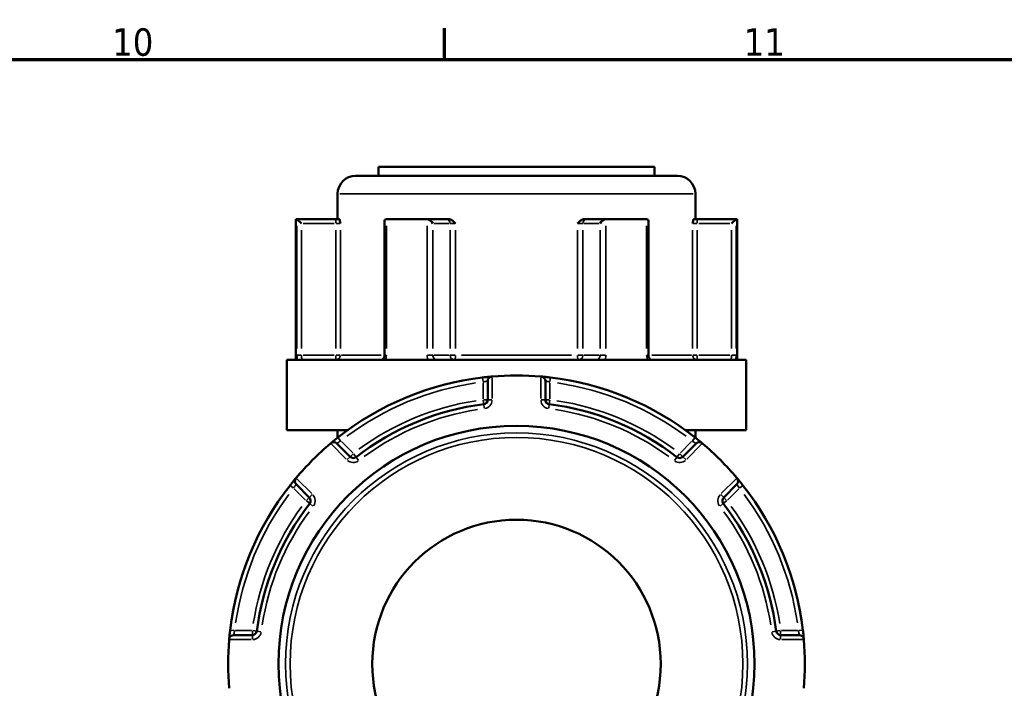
# Model space of a CAD drawing. Header units: millimetres. Extents: x 0 to 893, y 0 to 988.
# Tile 11 of 20: x 654 to 763, y 504 to 578. Entities that reach past the tile are written whole.
import ezdxf

# ---------------------------------------------------------------- set-up
doc = ezdxf.new("R2010")
doc.units = ezdxf.units.MM
for name, color, linetype, lineweight in [('Border (ANSI)', 7, 'Continuous', 70), ('Visible (ANSI)', 7, 'Continuous', 50), ('Visible Narrow (ANSI)', 7, 'Continuous', 35)]:
    doc.layers.add(name, color=color, linetype=linetype, lineweight=lineweight)
doc.styles.add('Note Text (ANSI)', font='tahoma.ttf')

# ---------------------------------------------------------------- blocks, each defined once
blk = doc.blocks.new('Borders Default Border')
at = {"layer": 'Border (ANSI)'}
blk.add_line((700.83, 574), (700.83, 577.45), dxfattribs=at)
at = {"layer": 'Border (ANSI)', "flags": 128}
blk.add_lwpolyline([(20, 20), (20, 574), (821, 574), (821, 20), (20, 20)], dxfattribs=at)
at = {"layer": 'Border (ANSI)', "char_height": 3.048, "attachment_point": 7, "style": 'Note Text (ANSI)'}
for s, insert in [('10', (663.96, 574.34)), ('11', (734.04, 574.4))]:
    blk.add_mtext(s, dxfattribs=dict(at, insert=insert))

msp = doc.modelspace()

# ---------------------------------------------------------------- linework, layer by layer
at = {"layer": 'Visible (ANSI)'}
for p, q in [((693.532, 562.08), (724.132, 562.08)), ((693.532, 562.08), (693.532, 561.08)), ((724.132, 562.08), (724.132, 561.08)), ((690.982, 561.08), (726.682, 561.08)), ((688.982, 559.08), (688.982, 556.28)), ((728.682, 559.08), (728.682, 556.28)), ((684.332, 556.28), (684.466, 556.28)), ((684.332, 556.28), (684.332, 540.68)), ((688.796, 556.28), (684.466, 556.28)), ((684.472, 556.277), (684.969, 555.78)), ((689.157, 556.28), (688.796, 556.28)), ((694.432, 556.28), (698.866, 556.28)), ((701.031, 556.28), (698.866, 556.28)), ((701.27, 556.28), (701.031, 556.28)), ((716.633, 556.28), (716.395, 556.28)), ((718.798, 556.28), (716.633, 556.28)), ((718.798, 556.28), (723.232, 556.28)), ((728.868, 556.28), (728.508, 556.28)), ((733.198, 556.28), (728.868, 556.28)), ((733.193, 556.277), (732.695, 555.78)), ((733.198, 556.28), (733.332, 556.28)), ((733.332, 556.28), (733.332, 540.68)), ((694.184, 556.03), (694.184, 541.18)), ((723.481, 541.18), (723.481, 556.03)), ((683.332, 540.68), (734.332, 540.68)), ((683.332, 540.68), (683.332, 532.88)), ((734.332, 540.68), (734.332, 532.88)), ((705.632, 538.314), (705.632, 536.244)), ((712.032, 536.244), (712.032, 538.314)), ((683.332, 532.88), (690.108, 532.88)), ((688.982, 532.88), (688.982, 532.029)), ((727.557, 532.88), (734.332, 532.88)), ((728.682, 532.88), (728.682, 532.029)), ((690.367, 529.921), (688.903, 531.385)), ((728.761, 531.385), (727.298, 529.921)), ((684.378, 526.859), (685.841, 525.395)), ((731.823, 525.395), (733.287, 526.859)), ((679.518, 510.13), (677.448, 510.13)), ((740.216, 510.13), (738.146, 510.13))]:
    msp.add_line(p, q, dxfattribs=at)
for radius in [26.414, 16]:
    msp.add_circle((708.832, 506.93), radius, dxfattribs=at)
for centre, radius, start, end in [((690.982, 559.08), 2, 90, 180), ((726.682, 559.08), 2, 0, 90), ((708.832, 506.93), 32, 96.74555, 128.25445), ((706.132, 538.314), 0.5, 94.9171, 180), ((708.832, 506.93), 32, 85.15991, 94.84009), ((711.532, 538.314), 0.5, 0, 85.0829), ((708.832, 506.93), 32, 51.74555, 83.25445), ((708.832, 506.93), 29.047, 97.19378, 127.80622), ((705.132, 536.244), 0.5, 277.19378, 0), ((712.532, 536.244), 0.5, 180, 262.80622), ((708.832, 506.93), 29.047, 52.19378, 82.80622), ((708.832, 506.93), 32, 130.15991, 139.84009), ((688.55, 531.031), 0.5, 45, 130.0829), ((729.115, 531.031), 0.5, 49.9171, 135), ((708.832, 506.93), 32, 40.15991, 49.84009), ((690.72, 530.274), 0.5, 225, 307.80622), ((726.944, 530.274), 0.5, 232.19378, 315), ((708.832, 506.93), 32, 141.74555, 173.25445), ((684.731, 527.213), 0.5, 139.9171, 225), ((732.933, 527.213), 0.5, 315, 40.0829), ((708.832, 506.93), 32, 6.74555, 38.25445), ((708.832, 506.93), 29.047, 142.19378, 172.80622), ((685.488, 525.042), 0.5, 322.19378, 45), ((732.177, 525.042), 0.5, 135, 217.80622), ((708.832, 506.93), 29.047, 7.19378, 37.80622), ((679.518, 510.63), 0.5, 270, 352.80622), ((738.146, 510.63), 0.5, 187.19378, 270), ((708.832, 506.93), 32, 175.15991, 184.84009), ((677.448, 509.63), 0.5, 90, 175.0829), ((740.216, 509.63), 0.5, 4.9171, 90), ((708.832, 506.93), 32, 355.15991, 4.84009)]:
    msp.add_arc(centre, radius, start, end, dxfattribs=at)
for centre, major_axis, start_param, end_param in [((694.684, 555.78), (-0.433, 0.433), 5.8664565, 6.8067841), ((699.118, 555.78), (0.433, -0.433), 1.0471976, 2.5111239), ((718.547, 555.78), (-0.433, -0.433), 3.7720614, 5.2359878), ((722.981, 555.78), (0.433, 0.433), 5.7595865, 6.6999141)]:
    msp.add_ellipse(centre, major_axis=major_axis, ratio=0.5773503, start_param=start_param, end_param=end_param, dxfattribs=at)
for points in [[(684.466, 556.28), (684.468, 556.28), (684.47, 556.279), (684.472, 556.277)], [(694.389, 556.277), (694.404, 556.279), (694.418, 556.28), (694.432, 556.28)], [(698.866, 556.28), (698.882, 556.28), (698.899, 556.279), (698.915, 556.277)], [(718.749, 556.277), (718.766, 556.279), (718.782, 556.28), (718.798, 556.28)], [(723.232, 556.28), (723.247, 556.28), (723.261, 556.279), (723.276, 556.277)], [(733.193, 556.277), (733.194, 556.279), (733.196, 556.28), (733.198, 556.28)], [(706.132, 538.816), (706.118, 538.815), (706.104, 538.813), (706.089, 538.812)], [(711.575, 538.812), (711.561, 538.813), (711.546, 538.815), (711.532, 538.816)], [(688.228, 531.414), (688.217, 531.404), (688.206, 531.395), (688.195, 531.386)], [(729.47, 531.386), (729.459, 531.395), (729.448, 531.404), (729.437, 531.414)], [(684.376, 527.567), (684.367, 527.557), (684.358, 527.546), (684.349, 527.535)], [(733.316, 527.535), (733.307, 527.546), (733.297, 527.557), (733.288, 527.567)], [(676.95, 509.673), (676.949, 509.658), (676.948, 509.644), (676.946, 509.63)], [(740.718, 509.63), (740.717, 509.644), (740.716, 509.658), (740.715, 509.673)]]:
    msp.add_open_spline(points, degree=3, dxfattribs=at)
for points, knots in [([(689.157, 556.28), (689.168, 556.28), (689.18, 556.263), (689.208, 556.194), (689.223, 556.133), (689.253, 555.988), (689.27, 555.888), (689.288, 555.781), (689.288, 555.781), (689.288, 555.78)], [0.23679648, 0.23679648, 0.23679648, 0.23679648, 0.25842701, 0.25842701, 0.28804741, 0.28804741, 0.330048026, 0.330048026, 0.330344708, 0.330344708, 0.330344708, 0.330344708]), ([(701.27, 556.28), (701.349, 556.28), (701.428, 556.263), (701.606, 556.194), (701.695, 556.133), (701.873, 555.988), (701.967, 555.888), (702.066, 555.781), (702.067, 555.781), (702.068, 555.78)], [0.236796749, 0.236796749, 0.236796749, 0.236796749, 0.258427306, 0.258427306, 0.288047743, 0.288047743, 0.330048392, 0.330048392, 0.330345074, 0.330345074, 0.330345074, 0.330345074]), ([(715.597, 555.78), (715.598, 555.781), (715.598, 555.781), (715.698, 555.888), (715.791, 555.988), (715.969, 556.133), (716.059, 556.194), (716.237, 556.263), (716.315, 556.28), (716.395, 556.28)], [-0.000316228, -0.000316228, -0.000316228, -0.000316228, 0, 0, 0.044767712, 0.044767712, 0.076339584, 0.076339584, 0.099395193, 0.099395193, 0.099395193, 0.099395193]), ([(728.376, 555.78), (728.376, 555.781), (728.376, 555.781), (728.395, 555.888), (728.412, 555.988), (728.442, 556.133), (728.457, 556.194), (728.485, 556.263), (728.496, 556.28), (728.508, 556.28)], [-0.000316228, -0.000316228, -0.000316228, -0.000316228, 0, 0, 0.044767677, 0.044767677, 0.076339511, 0.076339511, 0.099395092, 0.099395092, 0.099395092, 0.099395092]), ([(693.882, 540.68), (693.899, 540.68), (693.916, 540.683), (693.961, 540.701), (693.987, 540.716), (694.04, 540.764), (694.066, 540.795), (694.112, 540.867), (694.131, 540.908), (694.161, 540.996), (694.172, 541.043), (694.182, 541.121), (694.184, 541.15), (694.184, 541.18)], [0.15574903, 0.15574903, 0.15574903, 0.15574903, 0.18730041, 0.18730041, 0.21885178, 0.21885178, 0.24759391, 0.24759391, 0.27342656, 0.27342656, 0.2985113, 0.2985113, 0.31350591, 0.31350591, 0.31350591, 0.31350591]), ([(723.481, 541.18), (723.481, 541.131), (723.486, 541.082), (723.505, 540.988), (723.519, 540.944), (723.555, 540.864), (723.576, 540.828), (723.621, 540.768), (723.645, 540.744), (723.694, 540.706), (723.717, 540.694), (723.754, 540.682), (723.769, 540.68), (723.783, 540.68)], [0.63188605, 0.63188605, 0.63188605, 0.63188605, 0.6567458, 0.6567458, 0.68167517, 0.68167517, 0.70694046, 0.70694046, 0.73333973, 0.73333973, 0.76349454, 0.76349454, 0.78964292, 0.78964292, 0.78964292, 0.78964292]), ([(706.089, 538.812), (706.089, 538.812), (706.01, 538.806), (705.752, 538.781), (705.593, 538.766), (705.307, 538.735), (705.19, 538.722), (705.074, 538.708)], [-0.15750602, -0.15750602, -0.15750602, -0.15750602, -0.09025498, -0.09025498, -0.03471345, -0.03471345, 0, 0, 0, 0]), ([(712.591, 538.708), (712.549, 538.713), (712.506, 538.718), (712.287, 538.743), (712.116, 538.761), (711.864, 538.786), (711.772, 538.795), (711.653, 538.805), (711.615, 538.809), (711.582, 538.812), (711.575, 538.812), (711.575, 538.812)], [-0.15750537, -0.15750537, -0.15750537, -0.15750537, -0.14489859, -0.14489859, -0.09183714, -0.09183714, -0.05102063, -0.05102063, -0.01962332, -0.01962332, 0, 0, 0, 0]), ([(689.019, 532.059), (688.989, 532.035), (688.959, 532.011), (688.788, 531.875), (688.652, 531.765), (688.454, 531.602), (688.382, 531.542), (688.288, 531.464), (688.259, 531.44), (688.233, 531.418), (688.228, 531.414), (688.228, 531.414)], [-0.1575053, -0.1575053, -0.1575053, -0.1575053, -0.14610875, -0.14610875, -0.09260413, -0.09260413, -0.05144674, -0.05144674, -0.01978721, -0.01978721, 0, 0, 0, 0]), ([(729.437, 531.414), (729.437, 531.414), (729.434, 531.416), (729.403, 531.442), (729.325, 531.508), (729.118, 531.678), (729.006, 531.77), (728.807, 531.931), (728.726, 531.995), (728.645, 532.059)], [-0.1575067, -0.1575067, -0.1575067, -0.1575067, -0.14229049, -0.14229049, -0.07905027, -0.07905027, -0.03040395, -0.03040395, 0, 0, 0, 0]), ([(684.349, 527.535), (684.349, 527.535), (684.346, 527.532), (684.32, 527.501), (684.255, 527.423), (684.084, 527.216), (683.992, 527.104), (683.832, 526.904), (683.767, 526.824), (683.704, 526.743)], [-0.1575067, -0.1575067, -0.1575067, -0.1575067, -0.14229049, -0.14229049, -0.07905027, -0.07905027, -0.03040395, -0.03040395, 0, 0, 0, 0]), ([(733.961, 526.743), (733.937, 526.773), (733.913, 526.803), (733.777, 526.974), (733.667, 527.11), (733.505, 527.308), (733.445, 527.381), (733.367, 527.474), (733.342, 527.503), (733.32, 527.529), (733.316, 527.535), (733.316, 527.535)], [-0.1575053, -0.1575053, -0.1575053, -0.1575053, -0.14610875, -0.14610875, -0.09260413, -0.09260413, -0.05144674, -0.05144674, -0.01978721, -0.01978721, 0, 0, 0, 0]), ([(677.054, 510.689), (677.049, 510.646), (677.044, 510.604), (677.019, 510.385), (677.001, 510.213), (676.976, 509.962), (676.968, 509.869), (676.957, 509.75), (676.954, 509.713), (676.951, 509.679), (676.95, 509.673), (676.95, 509.673)], [-0.15750537, -0.15750537, -0.15750537, -0.15750537, -0.14489859, -0.14489859, -0.09183714, -0.09183714, -0.05102063, -0.05102063, -0.01962332, -0.01962332, 0, 0, 0, 0]), ([(740.715, 509.673), (740.715, 509.673), (740.708, 509.752), (740.684, 510.011), (740.668, 510.169), (740.638, 510.455), (740.625, 510.572), (740.611, 510.689)], [-0.15750602, -0.15750602, -0.15750602, -0.15750602, -0.09025498, -0.09025498, -0.03471345, -0.03471345, 0, 0, 0, 0])]:
    msp.add_open_spline(points, degree=3, knots=knots, dxfattribs=at)
at = {"layer": 'Visible Narrow (ANSI)'}
for p, q in [((728.438, 559.08), (689.227, 559.08)), ((688.796, 556.278), (688.796, 555.819)), ((728.868, 555.819), (728.868, 556.278)), ((684.472, 555.522), (684.472, 541.935)), ((685.161, 555.78), (688.605, 555.78)), ((688.831, 555.78), (689.281, 555.78)), ((694.389, 541.935), (694.389, 555.522)), ((698.915, 555.522), (698.915, 541.935)), ((699.646, 555.78), (701.369, 555.78)), ((701.483, 555.78), (702.034, 555.78)), ((715.63, 555.78), (716.182, 555.78)), ((716.296, 555.78), (718.018, 555.78)), ((718.749, 541.935), (718.749, 555.522)), ((723.276, 555.522), (723.276, 541.935)), ((728.383, 555.78), (728.834, 555.78)), ((729.06, 555.78), (732.504, 555.78)), ((733.193, 541.935), (733.193, 555.522)), ((684.969, 541.91), (684.969, 555.05)), ((688.796, 555.05), (688.796, 541.91)), ((689.288, 541.91), (689.288, 555.05)), ((699.551, 541.91), (699.551, 555.05)), ((701.464, 555.05), (701.464, 541.91)), ((702.068, 541.91), (702.068, 555.05)), ((715.597, 555.05), (715.597, 541.91)), ((716.2, 541.91), (716.2, 555.05)), ((718.114, 555.05), (718.114, 541.91)), ((728.376, 555.05), (728.376, 541.91)), ((728.868, 541.91), (728.868, 555.05)), ((732.695, 555.05), (732.695, 541.91)), ((684.933, 541.18), (684.477, 541.18)), ((688.605, 541.18), (685.161, 541.18)), ((688.796, 541.141), (688.796, 540.681)), ((689.281, 541.18), (688.831, 541.18)), ((689.394, 541.18), (693.811, 541.18)), ((694.37, 541.18), (694.184, 541.18)), ((699.531, 541.18), (698.949, 541.18)), ((701.369, 541.18), (699.646, 541.18)), ((702.034, 541.18), (701.483, 541.18)), ((702.721, 541.18), (714.944, 541.18)), ((716.182, 541.18), (715.63, 541.18)), ((718.018, 541.18), (716.296, 541.18)), ((718.715, 541.18), (718.133, 541.18)), ((723.48, 541.18), (723.294, 541.18)), ((723.853, 541.18), (728.27, 541.18)), ((728.834, 541.18), (728.383, 541.18)), ((728.868, 540.681), (728.868, 541.141)), ((732.504, 541.18), (729.06, 541.18)), ((733.187, 541.18), (732.732, 541.18)), ((705.074, 538.707), (705.128, 538.251)), ((706.132, 536.373), (706.132, 538.687)), ((711.532, 538.687), (711.532, 536.373)), ((712.537, 538.251), (712.591, 538.707)), ((705.132, 538.113), (705.132, 536.342)), ((712.532, 536.342), (712.532, 538.113)), ((705.137, 536.205), (705.195, 535.749)), ((705.631, 536.244), (705.172, 536.244)), ((705.195, 535.746), (705.253, 535.291)), ((706.093, 536.244), (705.634, 536.244)), ((712.031, 536.244), (711.572, 536.244)), ((712.493, 536.244), (712.034, 536.244)), ((712.412, 535.291), (712.469, 535.746)), ((712.47, 535.749), (712.527, 536.205)), ((688.286, 531.295), (689.922, 529.658)), ((689.305, 531.697), (689.02, 532.057)), ((690.651, 530.344), (689.398, 531.596)), ((728.266, 531.596), (727.014, 530.344)), ((727.742, 529.658), (729.379, 531.295)), ((728.644, 532.057), (728.36, 531.697)), ((690.693, 530.247), (690.368, 529.922)), ((691.026, 529.881), (690.744, 530.243)), ((726.92, 530.243), (726.639, 529.881)), ((727.297, 529.922), (726.972, 530.247)), ((690.366, 529.92), (690.041, 529.595)), ((691.309, 529.515), (691.028, 529.878)), ((726.637, 529.878), (726.355, 529.515)), ((727.624, 529.595), (727.299, 529.92)), ((683.705, 526.742), (684.066, 526.458)), ((686.104, 525.84), (684.467, 527.477)), ((733.197, 527.477), (731.561, 525.84)), ((733.599, 526.458), (733.96, 526.742)), ((684.166, 526.364), (685.418, 525.111)), ((686.167, 525.721), (685.842, 525.396)), ((731.822, 525.396), (731.497, 525.721)), ((732.246, 525.111), (733.499, 526.364)), ((685.84, 525.394), (685.516, 525.07)), ((685.519, 525.018), (685.882, 524.736)), ((685.884, 524.734), (686.247, 524.453)), ((731.418, 524.453), (731.781, 524.734)), ((731.783, 524.736), (732.146, 525.018)), ((732.149, 525.07), (731.824, 525.394)), ((677.511, 510.635), (677.055, 510.688)), ((679.42, 510.63), (677.649, 510.63)), ((679.518, 510.591), (679.518, 510.131)), ((680.013, 510.567), (679.557, 510.625)), ((680.471, 510.51), (680.016, 510.567)), ((737.649, 510.567), (737.193, 510.51)), ((738.107, 510.625), (737.652, 510.567)), ((738.146, 510.131), (738.146, 510.591)), ((740.016, 510.63), (738.245, 510.63)), ((740.609, 510.688), (740.153, 510.635)), ((677.075, 509.63), (679.39, 509.63)), ((679.518, 510.128), (679.518, 509.669)), ((738.146, 509.669), (738.146, 510.128)), ((738.275, 509.63), (740.59, 509.63))]:
    msp.add_line(p, q, dxfattribs=at)
for radius in [25.625, 25.126]:
    msp.add_circle((708.832, 506.93), radius, dxfattribs=at)
for centre, radius, start, end in [((708.832, 506.93), 31.5, 98.321, 126.679), ((708.832, 506.93), 31.5, 53.321, 81.679), ((708.832, 506.93), 29.547, 98.72441, 126.27559), ((705.132, 536.244), 1, 281.33409, 355.85969), ((712.532, 536.244), 1, 184.14031, 258.66591), ((708.832, 506.93), 29.547, 53.72441, 81.27559), ((708.832, 506.93), 28.547, 98.72441, 126.27559), ((708.832, 506.93), 28.547, 53.72441, 81.27559), ((690.72, 530.274), 1, 229.14031, 303.66591), ((726.944, 530.274), 1, 236.33409, 310.85969), ((708.832, 506.93), 31.5, 143.321, 171.679), ((685.488, 525.042), 1, 326.33409, 40.85969), ((732.177, 525.042), 1, 139.14031, 213.66591), ((708.832, 506.93), 31.5, 8.321, 36.679), ((708.832, 506.93), 29.547, 143.72441, 171.27559), ((708.832, 506.93), 28.547, 143.72441, 171.27559), ((708.832, 506.93), 28.547, 8.72441, 36.27559), ((708.832, 506.93), 29.547, 8.72441, 36.27559), ((679.518, 510.63), 1, 274.14031, 348.66591), ((738.146, 510.63), 1, 191.33409, 265.85969)]:
    msp.add_arc(centre, radius, start, end, dxfattribs=at)
for centre, major_axis, ratio, start_param, end_param in [((701.031, 555.78), (0, 0.5), 0.8660254, 4.7909288, 6.2046455), ((716.633, 555.78), (0, 0.5), 0.8660254, 0.0785398, 1.4922565), ((688.796, 541.18), (0, -0.5), 0.9845793, 0.0785398, 1.4922565), ((701.897, 541.18), (0, -0.5), 0.8660254, 4.7909288, 6.2046455), ((701.897, 541.18), (0, -0.5), 0.3407884, 0.0785398, 1.4922565), ((715.767, 541.18), (0, -0.5), 0.3407884, 4.7909288, 6.2046455), ((715.767, 541.18), (0, -0.5), 0.8660254, 0.0785398, 1.4922565), ((728.868, 541.18), (0, -0.5), 0.9845793, 4.7909288, 6.2046455)]:
    msp.add_ellipse(centre, major_axis=major_axis, ratio=ratio, start_param=start_param, end_param=end_param, dxfattribs=at)
for points, knots in [([(684.472, 541.18), (684.472, 541.115), (684.473, 541.051), (684.476, 540.886), (684.48, 540.788), (684.486, 540.692), (684.487, 540.686), (684.487, 540.68)], [0.631886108, 0.631886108, 0.631886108, 0.631886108, 0.651250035, 0.651250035, 0.682232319, 0.682232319, 0.684271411, 0.684271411, 0.684271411, 0.684271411]), ([(685.098, 540.68), (685.09, 540.68), (685.083, 540.682), (685.052, 540.698), (685.03, 540.733), (685, 540.828), (684.99, 540.88), (684.977, 540.984), (684.973, 541.033), (684.97, 541.115), (684.969, 541.148), (684.969, 541.18)], [-0.78964304, -0.78964304, -0.78964304, -0.78964304, -0.77486935, -0.77486935, -0.72250929, -0.72250929, -0.68223232, -0.68223232, -0.65125004, -0.65125004, -0.63188611, -0.63188611, -0.63188611, -0.63188611]), ([(694.278, 540.68), (694.31, 540.747), (694.335, 540.818), (694.377, 540.985), (694.389, 541.083), (694.389, 541.18)], [0.261120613, 0.261120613, 0.261120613, 0.261120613, 0.28428582, 0.28428582, 0.313505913, 0.313505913, 0.313505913, 0.313505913]), ([(698.915, 541.18), (698.915, 541.115), (698.921, 541.051), (698.952, 540.886), (698.985, 540.788), (699.035, 540.692), (699.038, 540.686), (699.041, 540.68)], [0.63188605, 0.63188605, 0.63188605, 0.63188605, 0.651253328, 0.651253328, 0.682240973, 0.682240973, 0.684271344, 0.684271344, 0.684271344, 0.684271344]), ([(700.048, 540.68), (700.023, 540.68), (699.999, 540.682), (699.888, 540.698), (699.806, 540.733), (699.686, 540.828), (699.643, 540.88), (699.587, 540.984), (699.57, 541.033), (699.554, 541.115), (699.551, 541.148), (699.551, 541.18)], [-0.78964294, -0.78964294, -0.78964294, -0.78964294, -0.77489403, -0.77489403, -0.72252491, -0.72252491, -0.68224097, -0.68224097, -0.65125333, -0.65125333, -0.63188605, -0.63188605, -0.63188605, -0.63188605]), ([(718.114, 541.18), (718.114, 541.148), (718.111, 541.115), (718.095, 541.033), (718.078, 540.984), (718.022, 540.88), (717.978, 540.828), (717.859, 540.733), (717.776, 540.698), (717.666, 540.682), (717.641, 540.68), (717.616, 540.68)], [0, 0, 0, 0, 0.01936722, 0.01936722, 0.05035476, 0.05035476, 0.09063857, 0.09063857, 0.14300752, 0.14300752, 0.15775689, 0.15775689, 0.15775689, 0.15775689]), ([(718.623, 540.68), (718.626, 540.686), (718.63, 540.692), (718.679, 540.788), (718.713, 540.886), (718.743, 541.051), (718.749, 541.115), (718.749, 541.18)], [-0.052385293, -0.052385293, -0.052385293, -0.052385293, -0.05035476, -0.05035476, -0.019367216, -0.019367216, 0, 0, 0, 0]), ([(723.276, 541.18), (723.276, 541.115), (723.281, 541.051), (723.308, 540.886), (723.337, 540.788), (723.381, 540.692), (723.384, 540.686), (723.387, 540.68)], [0.631886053, 0.631886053, 0.631886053, 0.631886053, 0.651255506, 0.651255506, 0.68224663, 0.68224663, 0.684271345, 0.684271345, 0.684271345, 0.684271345]), ([(732.695, 541.18), (732.695, 541.148), (732.695, 541.115), (732.691, 541.033), (732.687, 540.984), (732.674, 540.88), (732.664, 540.828), (732.634, 540.733), (732.613, 540.698), (732.581, 540.682), (732.574, 540.68), (732.567, 540.68)], [-0.63188605, -0.63188605, -0.63188605, -0.63188605, -0.61251663, -0.61251663, -0.58152556, -0.58152556, -0.54123716, -0.54123716, -0.48886224, -0.48886224, -0.47412919, -0.47412919, -0.47412919, -0.47412919]), ([(733.177, 540.68), (733.178, 540.686), (733.178, 540.692), (733.184, 540.788), (733.188, 540.886), (733.192, 541.051), (733.193, 541.115), (733.193, 541.18)], [0.579500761, 0.579500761, 0.579500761, 0.579500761, 0.581525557, 0.581525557, 0.612516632, 0.612516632, 0.631886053, 0.631886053, 0.631886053, 0.631886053]), ([(705.132, 538.212), (705.19, 538.225), (705.247, 538.238), (705.388, 538.269), (705.466, 538.284), (705.593, 538.307), (705.632, 538.314), (705.632, 538.314)], [0, 0, 0, 0, 0.03471345, 0.03471345, 0.09025498, 0.09025498, 0.15750602, 0.15750602, 0.15750602, 0.15750602]), ([(712.032, 538.314), (712.032, 538.314), (712.036, 538.313), (712.052, 538.311), (712.07, 538.307), (712.129, 538.297), (712.175, 538.288), (712.298, 538.264), (712.383, 538.246), (712.491, 538.222), (712.511, 538.217), (712.532, 538.212)], [0, 0, 0, 0, 0.01962332, 0.01962332, 0.05102063, 0.05102063, 0.09183714, 0.09183714, 0.14489859, 0.14489859, 0.15750537, 0.15750537, 0.15750537, 0.15750537]), ([(688.903, 531.385), (688.903, 531.385), (688.906, 531.386), (688.92, 531.396), (688.935, 531.407), (688.985, 531.442), (689.024, 531.468), (689.13, 531.54), (689.203, 531.587), (689.296, 531.645), (689.312, 531.656), (689.329, 531.666)], [0, 0, 0, 0, 0.01978721, 0.01978721, 0.05144674, 0.05144674, 0.09260413, 0.09260413, 0.14610875, 0.14610875, 0.1575053, 0.1575053, 0.1575053, 0.1575053]), ([(728.336, 531.666), (728.38, 531.639), (728.423, 531.611), (728.531, 531.542), (728.591, 531.502), (728.702, 531.427), (728.743, 531.397), (728.76, 531.386), (728.761, 531.385), (728.761, 531.385)], [0, 0, 0, 0, 0.03040395, 0.03040395, 0.07905027, 0.07905027, 0.14229049, 0.14229049, 0.1575067, 0.1575067, 0.1575067, 0.1575067]), ([(684.096, 526.433), (684.123, 526.477), (684.151, 526.521), (684.22, 526.629), (684.26, 526.689), (684.336, 526.8), (684.365, 526.841), (684.377, 526.857), (684.378, 526.859), (684.378, 526.859)], [0, 0, 0, 0, 0.03040395, 0.03040395, 0.07905027, 0.07905027, 0.14229049, 0.14229049, 0.1575067, 0.1575067, 0.1575067, 0.1575067]), ([(733.287, 526.859), (733.287, 526.859), (733.289, 526.856), (733.299, 526.842), (733.31, 526.827), (733.344, 526.777), (733.371, 526.738), (733.442, 526.632), (733.49, 526.559), (733.548, 526.466), (733.558, 526.45), (733.568, 526.433)], [0, 0, 0, 0, 0.01978721, 0.01978721, 0.05144674, 0.05144674, 0.09260413, 0.09260413, 0.14610875, 0.14610875, 0.1575053, 0.1575053, 0.1575053, 0.1575053]), ([(677.448, 510.13), (677.448, 510.13), (677.449, 510.133), (677.452, 510.15), (677.455, 510.168), (677.465, 510.227), (677.474, 510.272), (677.498, 510.396), (677.516, 510.48), (677.541, 510.588), (677.545, 510.609), (677.55, 510.63)], [0, 0, 0, 0, 0.01962332, 0.01962332, 0.05102063, 0.05102063, 0.09183714, 0.09183714, 0.14489859, 0.14489859, 0.15750537, 0.15750537, 0.15750537, 0.15750537]), ([(740.114, 510.63), (740.128, 510.572), (740.141, 510.515), (740.171, 510.374), (740.186, 510.296), (740.21, 510.169), (740.216, 510.13), (740.216, 510.13)], [0, 0, 0, 0, 0.03471345, 0.03471345, 0.09025498, 0.09025498, 0.15750602, 0.15750602, 0.15750602, 0.15750602])]:
    msp.add_open_spline(points, degree=3, knots=knots, dxfattribs=at)

# ---------------------------------------------------------------- block references
msp.add_blockref('Borders Default Border', (0, 0))

doc.saveas('drawing.dxf')
